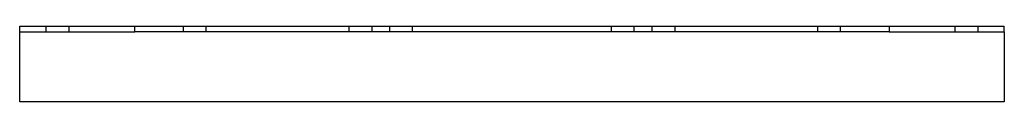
# Model space of a CAD drawing. Header units: millimetres. Extents: x -260 to 260, y -20 to 20.
import ezdxf

# ---------------------------------------------------------------- set-up
doc = ezdxf.new("R2010")
doc.units = ezdxf.units.MM
doc.layers.add('HIDDEN', color=7, linetype='Continuous')
doc.layers.add('THICK', color=7, linetype='Continuous')

msp = doc.modelspace()

# ---------------------------------------------------------------- linework, layer by layer
at = {"layer": 'HIDDEN'}
for p, q in [((-260, 20), (-260, 20)), ((-260, 17), (-260, 17)), ((-246, 17), (-246, 20)), ((-234, 20), (-234, 17)), ((-173.45, 17), (-173.45, 20)), ((-161.45, 17), (-161.45, 20)), ((-86, 17), (-86, 20)), ((-74, 20), (-74, 17)), ((-64.56, 17), (-64.56, 20)), ((-52.56, 17), (-52.56, 20)), ((52.56, 17), (52.56, 20)), ((64.56, 17), (64.56, 20)), ((74, 17), (74, 20)), ((86, 20), (86, 17)), ((161.45, 17), (161.45, 20)), ((173.45, 17), (173.45, 20)), ((234, 17), (234, 20)), ((246, 20), (246, 17)), ((260, 20), (260, 20)), ((260, 17), (260, 17)), ((-260, -20), (-260, -20)), ((260, -20), (260, -20))]:
    msp.add_line(p, q, dxfattribs=at)
at = {"layer": 'THICK'}
for p, q in [((-260, 17), (-260, 20)), ((-260, 20), (-199.19, 20)), ((-260, -20), (-260, 17)), ((-260, 17), (-199.19, 17)), ((-199.19, 17), (-199.19, 20)), ((-199.19, 20), (199.19, 20)), ((199.19, 17), (-199.19, 17)), ((199.19, 20), (199.19, 17)), ((199.19, 20), (260, 20)), ((199.19, 17), (260, 17)), ((260, 17), (260, 20)), ((260, 17), (260, -20)), ((260, -20), (-260, -20))]:
    msp.add_line(p, q, dxfattribs=at)

doc.saveas('drawing.dxf')
